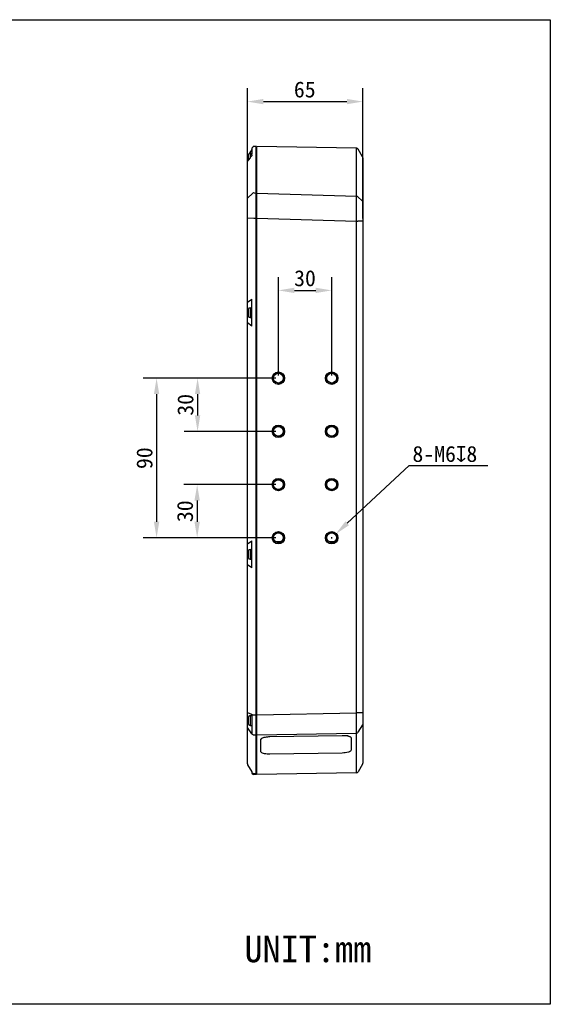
# Model space of a CAD drawing. Header units: millimetres. Extents: x 109 to 343, y 93 to 278.
# Tile 2 of 2: x 243 to 343, y 93 to 278. Entities that reach past the tile are written whole.
import ezdxf

# ---------------------------------------------------------------- set-up
doc = ezdxf.new("R2010")
doc.units = ezdxf.units.MM
doc.header["$LTSCALE"] = 23.1
doc.header["$PDMODE"] = 3
doc.header["$PDSIZE"] = 8
doc.layers.get('0').update_dxf_attribs({"linetype": 'CONTINUOUS'})
doc.layers.get('Defpoints').update_dxf_attribs({"linetype": 'CONTINUOUS'})
for name, color, linetype in [('00_COMPONENTS', 7, 'CONTINUOUS'), ('50_ALL_DETAILS', 7, 'CONTINUOUS'), ('51__DRAFT_DIMS', 7, 'CONTINUOUS')]:
    doc.layers.add(name, color=color, linetype=linetype)
doc.styles.get("Standard").update_dxf_attribs({"font": 'simfang.ttf'})
doc.dimstyles.new('DIMSTYLE_3', dxfattribs={"dimtxt": 3, "dimasz": 3, "dimexe": 2.5, "dimexo": 0.5, "dimgap": 0.75, "dimtad": 1, "dimlfac": 3, "dimdsep": 46, "dimtxsty": 'STANDARD', "dimblk": '_FILLED', "dimcen": 0.09, "dimclrd": 252, "dimclre": 252, "dimclrt": 252, "dimazin": 2, "dimtp": 0.2, "dimtm": 0.2, "dimtfac": 1, "dimtofl": 0, "dimtmove": 0, "dimatfit": 3, "dimldrblk": '_FILLED', "dimfxl": 1, "dimtolj": 1, "dimarcsym": 0})
doc.dimstyles.new('DIMSTYLE_4', dxfattribs={"dimtxt": 3, "dimasz": 3, "dimexe": 2.5, "dimexo": 0.5, "dimtad": 1, "dimlfac": 3, "dimdsep": 46, "dimtxsty": 'STANDARD', "dimblk": '_FILLED', "dimcen": 0.09, "dimclrd": 252, "dimclre": 252, "dimclrt": 252, "dimazin": 2, "dimtp": 0.1, "dimtm": 0.1, "dimtfac": 1, "dimtofl": 0, "dimtmove": 0, "dimatfit": 1, "dimldrblk": '_FILLED', "dimfxl": 1, "dimtolj": 1, "dimarcsym": 0})

# ---------------------------------------------------------------- blocks, each defined once
blk = doc.blocks.new('_FILLED')
at = {"color": 0, "linetype": 'ByBlock'}
blk.add_solid([(0, 0), (-1, 0.167), (-1, -0.167)], dxfattribs=at)
blk = doc.blocks.new('*D2')
at = {"layer": '51__DRAFT_DIMS', "color": 252, "lineweight": -2, "transparency": 16777216}
for p, q in [((286.05, 240.85), (286.05, 264.72)), ((307.72, 240.25), (307.72, 264.72)), ((289.05, 262.22), (304.72, 262.22))]:
    blk.add_line(p, q, dxfattribs=at)
at = {"layer": 'Defpoints', "color": 0, "transparency": 16777216}
for p in [(307.72, 262.22), (286.05, 240.35), (307.72, 239.75)]:
    blk.add_point(p, dxfattribs=at)
at = {"layer": '51__DRAFT_DIMS', "color": 252, "lineweight": -2, "transparency": 16777216, "xscale": 3, "yscale": 3, "zscale": 3, "rotation": 180}
blk.add_blockref('_FILLED', (286.05, 262.22), dxfattribs=at)
at = {"layer": '51__DRAFT_DIMS', "color": 252, "lineweight": -2, "transparency": 16777216, "xscale": 3, "yscale": 3, "zscale": 3}
blk.add_blockref('_FILLED', (307.72, 262.22), dxfattribs=at)
at = {"layer": '51__DRAFT_DIMS', "color": 252, "transparency": 16777216, "insert": (296.82, 266), "char_height": 3, "attachment_point": 2}
blk.add_mtext('\\A1;65', dxfattribs=at)
blk = doc.blocks.new('*D3')
at = {"layer": '51__DRAFT_DIMS', "color": 252, "lineweight": -2, "transparency": 16777216}
for p, q in [((291.37, 210.25), (274.2, 210.25)), ((276.7, 207.25), (276.7, 203.25)), ((291.37, 200.25), (274.2, 200.25))]:
    blk.add_line(p, q, dxfattribs=at)
at = {"layer": 'Defpoints', "color": 0, "transparency": 16777216}
for p in [(291.87, 210.25), (276.7, 200.25), (291.87, 200.25)]:
    blk.add_point(p, dxfattribs=at)
at = {"layer": '51__DRAFT_DIMS', "color": 252, "lineweight": -2, "transparency": 16777216, "xscale": 3, "yscale": 3, "zscale": 3}
for p, rotation in [((276.7, 210.25), 90), ((276.7, 200.25), 270)]:
    blk.add_blockref('_FILLED', p, dxfattribs=dict(at, rotation=rotation))
at = {"layer": '51__DRAFT_DIMS', "color": 252, "transparency": 16777216, "insert": (272.91, 205.24), "char_height": 3, "attachment_point": 2, "rotation": 90}
blk.add_mtext('\\A1;30', dxfattribs=at)
blk = doc.blocks.new('*D4')
at = {"layer": '51__DRAFT_DIMS', "color": 252, "lineweight": -2, "transparency": 16777216}
for p, q in [((291.87, 210.75), (291.87, 229.24)), ((301.87, 210.75), (301.87, 229.24)), ((294.87, 226.74), (298.87, 226.74))]:
    blk.add_line(p, q, dxfattribs=at)
at = {"layer": 'Defpoints', "color": 0, "transparency": 16777216}
for p in [(301.87, 226.74), (291.87, 210.25), (301.87, 210.25)]:
    blk.add_point(p, dxfattribs=at)
at = {"layer": '51__DRAFT_DIMS', "color": 252, "lineweight": -2, "transparency": 16777216, "xscale": 3, "yscale": 3, "zscale": 3, "rotation": 180}
blk.add_blockref('_FILLED', (291.87, 226.74), dxfattribs=at)
at = {"layer": '51__DRAFT_DIMS', "color": 252, "lineweight": -2, "transparency": 16777216, "xscale": 3, "yscale": 3, "zscale": 3}
blk.add_blockref('_FILLED', (301.87, 226.74), dxfattribs=at)
at = {"layer": '51__DRAFT_DIMS', "color": 252, "transparency": 16777216, "insert": (296.86, 230.53), "char_height": 3, "attachment_point": 2}
blk.add_mtext('\\A1;30', dxfattribs=at)
blk = doc.blocks.new('*D5')
at = {"layer": '51__DRAFT_DIMS', "color": 252, "lineweight": -2, "transparency": 16777216}
for p, q in [((291.37, 190.25), (274.12, 190.25)), ((276.62, 187.25), (276.62, 183.25)), ((291.37, 180.25), (274.12, 180.25))]:
    blk.add_line(p, q, dxfattribs=at)
at = {"layer": 'Defpoints', "color": 0, "transparency": 16777216}
for p in [(291.87, 190.25), (276.62, 180.25), (291.87, 180.25)]:
    blk.add_point(p, dxfattribs=at)
at = {"layer": '51__DRAFT_DIMS', "color": 252, "lineweight": -2, "transparency": 16777216, "xscale": 3, "yscale": 3, "zscale": 3}
for p, rotation in [((276.62, 190.25), 90), ((276.62, 180.25), 270)]:
    blk.add_blockref('_FILLED', p, dxfattribs=dict(at, rotation=rotation))
at = {"layer": '51__DRAFT_DIMS', "color": 252, "transparency": 16777216, "insert": (272.83, 185.24), "char_height": 3, "attachment_point": 2, "rotation": 90}
blk.add_mtext('\\A1;30', dxfattribs=at)
blk = doc.blocks.new('*D6')
at = {"layer": '51__DRAFT_DIMS', "color": 252, "lineweight": -2, "transparency": 16777216}
for p, q in [((291.37, 210.25), (266.5, 210.25)), ((269, 207.25), (269, 183.25)), ((291.37, 180.25), (266.5, 180.25))]:
    blk.add_line(p, q, dxfattribs=at)
at = {"layer": 'Defpoints', "color": 0, "transparency": 16777216}
for p in [(291.87, 210.25), (269, 180.25), (291.87, 180.25)]:
    blk.add_point(p, dxfattribs=at)
at = {"layer": '51__DRAFT_DIMS', "color": 252, "lineweight": -2, "transparency": 16777216, "xscale": 3, "yscale": 3, "zscale": 3}
for p, rotation in [((269, 210.25), 90), ((269, 180.25), 270)]:
    blk.add_blockref('_FILLED', p, dxfattribs=dict(at, rotation=rotation))
at = {"layer": '51__DRAFT_DIMS', "color": 252, "transparency": 16777216, "insert": (265.22, 195.21), "char_height": 3, "attachment_point": 2, "rotation": 90}
blk.add_mtext('\\A1;90', dxfattribs=at)
blk = doc.blocks.new('*D7')
at = {"layer": '51__DRAFT_DIMS', "color": 252, "lineweight": -2, "transparency": 16777216}
for p, q in [((304.79, 182.98), (316.41, 193.82)), ((316.41, 193.82), (331.16, 193.82)), ((301.78, 180.25), (301.96, 180.25)), ((301.87, 180.16), (301.87, 180.34))]:
    blk.add_line(p, q, dxfattribs=at)
at = {"layer": 'Defpoints', "color": 0, "transparency": 16777216}
for p in [(301.14, 179.57), (302.6, 180.93)]:
    blk.add_point(p, dxfattribs=at)
at = {"layer": '51__DRAFT_DIMS', "color": 252, "lineweight": -2, "transparency": 16777216, "xscale": 3, "yscale": 3, "zscale": 3, "rotation": 223.0195612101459}
blk.add_blockref('_FILLED', (302.6, 180.93), dxfattribs=at)
at = {"layer": '51__DRAFT_DIMS', "color": 252, "transparency": 16777216, "insert": (317.03, 197.51), "char_height": 3, "attachment_point": 1}
blk.add_mtext('\\A1;8-M6{\\fgdt;x}8', dxfattribs=at)

msp = doc.modelspace()

# ---------------------------------------------------------------- linework, layer by layer
msp.add_lwpolyline([(108.8983, 277.6129), (342.9057, 277.6129), (342.9057, 92.5763), (108.8983, 92.5763)], close=True)
at = {"layer": '00_COMPONENTS', "color": 7}
for p, q in [((287.0427, 253.6816), (286.9078, 253.4779)), ((287.7153, 253.7792), (287.308, 253.7959)), ((287.7153, 135.7552), (287.7153, 253.779)), ((287.8153, 253.6124), (287.7153, 253.6115)), ((306.5297, 253.4493), (287.8153, 253.7774)), ((287.8153, 135.7568), (287.8153, 253.7774)), ((286.0486, 250.9765), (286.0486, 251.7444)), ((286.1006, 251.9188), (286.2153, 252.0984)), ((286.2153, 252.1827), (286.2153, 251.2347)), ((286.477, 252.5081), (286.6967, 252.852)), ((286.5486, 252.5161), (286.882, 252.5161)), ((286.5486, 252.5161), (286.5486, 251.6364)), ((286.6403, 251.7558), (286.557, 251.6475)), ((286.7172, 251.8552), (286.6403, 251.7558)), ((286.6418, 252.7659), (286.6967, 252.8519)), ((286.7172, 251.8552), (286.6921, 251.8229)), ((286.6967, 252.8519), (286.9082, 253.2193)), ((286.8139, 251.9798), (286.7172, 251.8552)), ((286.864, 252.0441), (286.8139, 251.9798)), ((286.864, 252.0441), (286.8139, 251.9798)), ((286.9082, 252.4), (286.9083, 252.3364)), ((287.7153, 252.0328), (287.8153, 252.0333)), ((306.5295, 251.9382), (306.5297, 252.9956)), ((306.5295, 244.4593), (306.5295, 251.9382)), ((306.5297, 252.9956), (306.5297, 253.4493)), ((307.6686, 251.8403), (306.8151, 253.2781)), ((307.6686, 251.8403), (307.6686, 251.8363)), ((307.7153, 251.6702), (307.7153, 137.8625)), ((286.2021, 251.1873), (286.0486, 250.9765)), ((286.0486, 147.4134), (286.0486, 250.9265)), ((286.5578, 251.6483), (286.2021, 251.1873)), ((286.1006, 244.1273), (287.0045, 244.9635)), ((287.2975, 245.0469), (287.7153, 245.0221)), ((287.7153, 244.9236), (287.8153, 244.9241)), ((287.8153, 245.015), (306.5295, 244.4593)), ((307.6686, 243.5101), (306.7374, 244.4113)), ((286.0486, 240.3456), (287.2374, 240.3344)), ((287.2374, 240.3344), (287.7153, 240.3061)), ((287.7153, 240.3061), (287.8153, 240.3061)), ((287.8153, 240.3093), (306.4991, 239.7545)), ((306.4991, 147.3403), (306.4991, 239.7545)), ((307.7153, 239.749), (306.7835, 239.7489)), ((286.0961, 224.5058), (286.8605, 225.0704)), ((286.9128, 220.2568), (286.9128, 224.8619)), ((286.2153, 223.1427), (286.2153, 221.9761)), ((286.5486, 223.4761), (286.882, 223.4761)), ((286.5486, 223.4761), (286.5486, 221.6427)), ((286.8607, 220.0482), (286.0961, 220.613)), ((286.5486, 221.6427), (286.882, 221.6427)), ((286.0961, 179.0891), (286.8605, 179.6537)), ((292.4087, 179.5121), (291.3286, 179.5121)), ((302.4087, 179.5121), (301.3286, 179.5121)), ((286.2153, 177.7261), (286.2153, 176.5594)), ((286.5486, 178.0594), (286.882, 178.0594)), ((286.5486, 178.0594), (286.5486, 176.2261)), ((286.9128, 174.8402), (286.9128, 179.4453)), ((286.5486, 176.2261), (286.882, 176.2261)), ((286.8607, 174.6316), (286.0961, 175.1963)), ((286.0486, 137.7532), (286.0486, 147.4134)), ((286.0961, 147.3924), (286.1968, 147.3567)), ((286.0961, 147.3924), (286.1968, 147.3564)), ((286.2153, 146.4927), (286.2153, 145.3261)), ((286.5486, 146.8261), (286.882, 146.8261)), ((286.5486, 146.8261), (286.5486, 144.9927)), ((286.8345, 147.1304), (286.8777, 147.1151)), ((286.8346, 147.1306), (286.8777, 147.1151)), ((286.9078, 146.9949), (287.8153, 146.9949)), ((286.9081, 146.9949), (286.9081, 143.4134)), ((287.8153, 146.9973), (306.4991, 147.3403)), ((307.7153, 147.3436), (306.4991, 147.3403)), ((306.5296, 143.5359), (306.4991, 147.3403)), ((286.8746, 143.4288), (286.0961, 144.5762)), ((286.5486, 144.9927), (286.882, 144.9927)), ((307.6686, 145.0662), (306.8104, 143.6913)), ((286.9077, 143.414), (286.9515, 143.3446)), ((287.2374, 143.1906), (287.7153, 143.1906)), ((287.7153, 143.35), (287.8153, 143.3491)), ((287.8153, 143.1924), (306.5295, 143.5359)), ((288.5795, 142.3367), (288.9156, 142.6593)), ((290.2879, 142.8929), (303.8213, 143.117)), ((305.5272, 142.6181), (305.5272, 140.3519)), ((306.5295, 136.0834), (306.5295, 143.5359)), ((288.5795, 140.0706), (288.5795, 142.3367)), ((303.8213, 139.7964), (290.2879, 139.5711)), ((286.0961, 137.5836), (286.879, 136.2557)), ((307.6826, 137.7183), (306.8161, 136.2559)), ((286.882, 136.2495), (286.882, 136.0886)), ((286.9019, 136.0011), (286.9515, 135.9168)), ((286.9101, 136.1704), (286.9515, 136.1047)), ((287.2374, 135.9508), (287.7153, 135.9508)), ((287.7153, 135.755), (287.2374, 135.755)), ((287.7153, 136.1101), (287.8153, 136.1093)), ((287.7153, 135.9225), (287.8153, 135.9217)), ((306.5295, 136.0834), (287.8153, 135.7568))]:
    msp.add_line(p, q, dxfattribs=at)
for points in [[(287.1898, 253.7794), (287.1549, 253.7657), (287.1226, 253.7486), (287.093, 253.7286), (287.0664, 253.7062), (287.0427, 253.6816)], [(287.308, 253.7959), (287.2658, 253.795), (287.227, 253.7893), (287.1898, 253.7794)], [(306.5819, 253.4443), (306.5383, 253.449), (306.5297, 253.4493)], [(306.8151, 253.2781), (306.7979, 253.3057), (306.7706, 253.3401), (306.7391, 253.3705), (306.7038, 253.3966), (306.6654, 253.4178), (306.6245, 253.4338), (306.5819, 253.4443)], [(306.4991, 239.7545), (306.502, 240.2028), (306.5295, 244.4593)]]:
    msp.add_lwpolyline(points, dxfattribs=at)
for centre, radius in [((291.8686, 210.2527), 1.1667), ((291.8686, 210.2527), 0.9167), ((301.8686, 210.2527), 1.1667), ((301.8686, 210.2527), 0.9167), ((291.8686, 200.2527), 1.1667), ((291.8686, 200.2527), 0.9167), ((301.8686, 200.2527), 1.1667), ((301.8686, 200.2527), 0.9167), ((291.8686, 190.2527), 1.1667), ((291.8686, 190.2527), 0.9167), ((301.8686, 190.2527), 1.1667), ((301.8686, 190.2527), 0.9167), ((291.8686, 180.2527), 1.1667), ((301.8686, 180.2527), 1.1667), ((291.8686, 180.2527), 0.9167), ((301.8686, 180.2527), 0.9167)]:
    msp.add_circle(centre, radius, dxfattribs=at)
for centre, radius, start, end in [((286.5486, 252.1827), 0.3333, 90, 180), ((282.5125, 252.3005), 4.3959, 358.39711, 0.467911), ((337.1956, 252.4494), 50.2874, 179.917389, 180.056271), ((307.382, 251.6702), 0.3333, 0.001401, 30.690439), ((306.5183, 243.9039), 0.5555, 81.116912, 88.843827), ((286.1767, 224.862), 0.7361, 359.99836, 6.446762), ((286.5486, 223.1427), 0.3333, 90, 180), ((286.5486, 221.9761), 0.3333, 180, 270), ((286.117, 220.2567), 0.7958, 358.243346, 0.010517), ((291.8686, 210.2527), 1, 255, 195), ((301.8686, 210.2527), 1, 255, 195), ((291.8686, 200.2527), 1, 255, 195), ((301.8686, 200.2527), 1, 255, 195), ((291.8686, 190.2527), 1, 255, 195), ((301.8686, 190.2527), 1, 255, 195), ((286.1767, 179.4453), 0.7361, 359.99836, 6.446762), ((291.8686, 180.2527), 1, 255, 195), ((301.8686, 180.2527), 1, 255, 195), ((286.5486, 177.7261), 0.3333, 90, 180), ((286.5486, 176.5594), 0.3333, 180, 270), ((286.117, 174.84), 0.7958, 358.243341, 0.010517), ((286.1699, 147.7363), 0.3517, 256.149345, 257.885055), ((286.5486, 146.4927), 0.3333, 90, 180), ((286.5733, 146.9774), 0.3349, 2.986771, 6.10947), ((286.5486, 145.3261), 0.3333, 180, 270), ((287.2377, 143.5422), 0.3515, 251.32099, 269.945914), ((289.0095, 142.1406), 0.5, 130.732733, 132.210176), ((304.2311, 140.1789), 2.9149, 76.269142, 78.664195), ((307.382, 137.8623), 0.3333, 334.418952, 0), ((287.082, 136.0882), 0.2, 180, 205.799449), ((287.2318, 136.083), 0.3258, 210.656756, 270.971634), ((287.2366, 136.2981), 0.3472, 251.267084, 257.54025), ((287.2376, 136.3021), 0.3513, 257.520898, 269.957029), ((306.5237, 136.4167), 0.3333, 271, 331.15499)]:
    msp.add_arc(centre, radius, start, end, dxfattribs=at)
for points in [[(286.0486, 251.7444), (286.0486, 251.7979), (286.0632, 251.8531), (286.0893, 251.8999)], [(286.9086, 253.0928), (286.9086, 253.0393), (286.9082, 252.9858), (286.908, 252.9323)], [(306.6041, 244.4527), (306.6501, 244.4455), (306.6959, 244.4323), (306.7374, 244.4113)], [(286.0486, 244.0221), (286.0486, 244.0612), (286.0719, 244.1007), (286.1006, 244.1273)], [(307.7153, 243.4101), (307.7153, 243.4469), (307.6947, 243.4842), (307.6686, 243.5101)], [(286.9082, 224.9446), (286.9038, 224.9837), (286.8967, 225.0259), (286.8727, 225.0571)], [(286.9095, 220.1865), (286.911, 220.2017), (286.912, 220.217), (286.9125, 220.2323)], [(286.9082, 179.5279), (286.9038, 179.567), (286.8967, 179.6092), (286.8727, 179.6404)], [(286.9095, 174.7698), (286.911, 174.785), (286.912, 174.8003), (286.9125, 174.8156)], [(286.1968, 147.3564), (286.4092, 147.2807), (286.6222, 147.2066), (286.8346, 147.1306)], [(286.8777, 147.1151), (286.8995, 147.0873), (286.9026, 147.0482), (286.9064, 147.0131)], [(286.0961, 144.5762), (286.0661, 144.6218), (286.0486, 144.6783), (286.0486, 144.7329)], [(287.1251, 143.2092), (287.0556, 143.2327), (286.9907, 143.2825), (286.9515, 143.3446)], [(288.638, 142.4747), (288.649, 142.4875), (288.661, 142.4996), (288.6735, 142.511)], [(288.6832, 142.5195), (288.7221, 142.553), (288.7657, 142.5811), (288.8107, 142.6058)], [(305.2256, 142.9123), (305.2767, 142.8903), (305.3268, 142.865), (305.3732, 142.8343)], [(305.3732, 142.8343), (305.3941, 142.8204), (305.4143, 142.8054), (305.4332, 142.7889)], [(305.4332, 142.7889), (305.4472, 142.7767), (305.4606, 142.7635), (305.4727, 142.7493)], [(306.5295, 143.5359), (306.6365, 143.5378), (306.7537, 143.6006), (306.8104, 143.6913)], [(286.0486, 137.7532), (286.0486, 137.6945), (286.0657, 137.6338), (286.0961, 137.5836)], [(287.1251, 135.9693), (287.0556, 135.9929), (286.9907, 136.0426), (286.9515, 136.1047)]]:
    msp.add_open_spline(points, degree=3, dxfattribs=at)
for points, knots in [([(286.8838, 252.0749), (286.8812, 252.0679), (286.8765, 252.0568), (286.8686, 252.0457), (286.864, 252.0441)], [0, 0, 0, 0, 0.60447836, 1, 1, 1, 1]), ([(286.9067, 252.1775), (286.9062, 252.1704), (286.9023, 252.1355), (286.8935, 252.1011), (286.8838, 252.0749)], [0, 0, 0, 0, 0.20243653, 1, 1, 1, 1]), ([(286.9079, 253.478), (286.9021, 253.4688), (286.9182, 253.4205), (286.9085, 253.379), (286.9084, 253.3458)], [0, 0, 0, 0, 0.24621153, 1, 1, 1, 1]), ([(286.908, 252.9323), (286.9078, 252.9013), (286.9078, 252.7645), (286.9083, 252.6276), (286.9082, 252.5219)], [0, 0, 0, 0, 0.22705688, 1, 1, 1, 1]), ([(286.9084, 253.3458), (286.9084, 253.3286), (286.9078, 253.2443), (286.9085, 253.1599), (286.9086, 253.0928)], [0, 0, 0, 0, 0.2042374, 1, 1, 1, 1]), ([(287.2975, 245.0469), (287.2688, 245.0482), (287.1669, 245.0449), (287.0592, 245.013), (287.0045, 244.963)], [0, 0, 0, 0, 0.27890571, 1, 1, 1, 1]), ([(306.4991, 239.7545), (306.5272, 239.754), (306.622, 239.7523), (306.7168, 239.7507), (306.7835, 239.7489)], [0, 0, 0, 0, 0.29609094, 1, 1, 1, 1]), ([(286.0486, 224.4589), (286.0486, 224.4739), (286.0694, 224.493), (286.089, 224.5026), (286.0961, 224.5058)], [0, 0, 0, 0, 0.65950732, 1, 1, 1, 1]), ([(286.8727, 225.0571), (286.8708, 225.0595), (286.8669, 225.0642), (286.8626, 225.0684), (286.8605, 225.0704)], [0, 0, 0, 0, 0.51625856, 1, 1, 1, 1]), ([(286.0493, 220.6539), (286.0491, 220.6549), (286.0487, 220.6569), (286.0486, 220.6589), (286.0486, 220.6599)], [0, 0, 0, 0, 0.50271993, 1, 1, 1, 1]), ([(286.0961, 220.613), (286.0898, 220.6158), (286.0715, 220.625), (286.0525, 220.6401), (286.0493, 220.6539)], [0, 0, 0, 0, 0.32809716, 1, 1, 1, 1]), ([(286.8607, 220.0482), (286.8689, 220.0534), (286.9009, 220.0942), (286.9055, 220.1466), (286.9095, 220.1865)], [0, 0, 0, 0, 0.1953361, 1, 1, 1, 1]), ([(286.8727, 179.6404), (286.8708, 179.6429), (286.8669, 179.6475), (286.8626, 179.6517), (286.8605, 179.6537)], [0, 0, 0, 0, 0.51625856, 1, 1, 1, 1]), ([(286.0486, 179.0422), (286.0486, 179.0572), (286.0694, 179.0763), (286.089, 179.086), (286.0961, 179.0891)], [0, 0, 0, 0, 0.65950732, 1, 1, 1, 1]), ([(286.0493, 175.2372), (286.0491, 175.2382), (286.0487, 175.2402), (286.0486, 175.2422), (286.0486, 175.2432)], [0, 0, 0, 0, 0.50271993, 1, 1, 1, 1]), ([(286.0961, 175.1963), (286.0898, 175.1991), (286.0715, 175.2083), (286.0525, 175.2235), (286.0493, 175.2372)], [0, 0, 0, 0, 0.32809716, 1, 1, 1, 1]), ([(286.8607, 174.6316), (286.8689, 174.6368), (286.9009, 174.6775), (286.9055, 174.7299), (286.9095, 174.7698)], [0, 0, 0, 0, 0.19533679, 1, 1, 1, 1]), ([(286.0486, 147.4134), (286.0486, 147.409), (286.0642, 147.4002), (286.0763, 147.3971), (286.0857, 147.3948)], [0, 0, 0, 0, 0.31247081, 1, 1, 1, 1]), ([(286.9077, 143.414), (286.9072, 143.4102), (286.8894, 143.4005), (286.8817, 143.4207), (286.8746, 143.4288)], [0, 0, 0, 0, 0.26006482, 1, 1, 1, 1]), ([(288.8107, 142.6058), (288.8371, 142.6203), (288.9609, 142.6814), (289.0927, 142.7247), (289.1967, 142.7531)], [0, 0, 0, 0, 0.21821592, 1, 1, 1, 1]), ([(289.1967, 142.7531), (289.2787, 142.7755), (289.6373, 142.8563), (290.0057, 142.8883), (290.2879, 142.8929)], [0, 0, 0, 0, 0.2315228, 1, 1, 1, 1]), ([(303.8213, 143.117), (303.9079, 143.1184), (304.2368, 143.116), (304.5665, 143.0848), (304.8041, 143.037)], [0, 0, 0, 0, 0.26323645, 1, 1, 1, 1]), ([(304.923, 143.0106), (304.951, 143.0037), (305.0536, 142.9768), (305.1546, 142.9429), (305.2256, 142.9123)], [0, 0, 0, 0, 0.27097489, 1, 1, 1, 1]), ([(305.4727, 142.7493), (305.4814, 142.7391), (305.5104, 142.701), (305.5272, 142.6525), (305.5272, 142.6181)], [0, 0, 0, 0, 0.28102676, 1, 1, 1, 1]), ([(288.5795, 142.3367), (288.5795, 142.373), (288.5981, 142.4239), (288.6287, 142.4639), (288.638, 142.4747)], [0, 0, 0, 0, 0.71797682, 1, 1, 1, 1]), ([(288.6351, 139.9379), (288.6262, 139.9482), (288.5966, 139.9866), (288.5795, 140.0357), (288.5795, 140.0706)], [0, 0, 0, 0, 0.281334, 1, 1, 1, 1]), ([(290.2879, 139.5711), (289.9393, 139.5653), (289.4504, 139.5967), (288.8997, 139.7537), (288.6953, 139.8682), (288.6351, 139.9379)], [0, 0, 0, 0, 0.60720504, 0.83963065, 1, 1, 1, 1]), ([(305.5272, 140.3519), (305.5272, 140.2709), (305.3558, 140.0826), (304.7793, 139.8715), (304.2257, 139.8031), (303.8213, 139.7964)], [0, 0, 0, 0, 0.12996831, 0.35128549, 1, 1, 1, 1]), ([(286.879, 136.2557), (286.8826, 136.2482), (286.894, 136.2237), (286.9041, 136.1984), (286.9083, 136.1801)], [0, 0, 0, 0, 0.30661145, 1, 1, 1, 1]), ([(286.9083, 136.1801), (286.9087, 136.1784), (286.9093, 136.1752), (286.9099, 136.1719), (286.9101, 136.1704)], [0, 0, 0, 0, 0.52695896, 1, 1, 1, 1])]:
    msp.add_open_spline(points, degree=3, knots=knots, dxfattribs=at)

# ---------------------------------------------------------------- texts
at = {"layer": '50_ALL_DETAILS', "color": 7, "insert": (285.4886, 105.4937), "char_height": 5, "width": 15.421875, "attachment_point": 1, "line_spacing_factor": 0.9}
msp.add_mtext('{\\C252;UNIT:mm}', dxfattribs=at)

# ---------------------------------------------------------------- dimensions: what is measured, and where the dimension line sits
at = {"layer": '51__DRAFT_DIMS', "color": 7}
for base, p1, p2, picture, middle in [((307.7153, 262.2197), (286.0486, 240.3456), (307.7153, 239.749), '*D2', (296.8204, 262.2197)), ((301.8686, 226.742), (291.8686, 210.2527), (301.8686, 210.2527), '*D4', (296.8598, 226.742))]:
    dim = msp.add_linear_dim(base=base, p1=p1, p2=p2, dimstyle='DIMSTYLE_3', dxfattribs=at)
    dim.commit()
    dim.dimension.update_dxf_attribs({"geometry": picture, "text_midpoint": middle, "dimtype": 160})
for base, p1, p2, picture, middle in [((269.0003, 180.2527), (291.8686, 210.2527), (291.8686, 180.2527), '*D6', (269.0003, 195.2088)), ((276.6969, 200.2527), (291.8686, 210.2527), (291.8686, 200.2527), '*D3', (276.6969, 205.2439)), ((276.6184, 180.2527), (291.8686, 190.2527), (291.8686, 180.2527), '*D5', (276.6184, 185.2439))]:
    dim = msp.add_linear_dim(base=base, p1=p1, p2=p2, angle=270, dimstyle='DIMSTYLE_3', dxfattribs=at)
    dim.commit()
    dim.dimension.update_dxf_attribs({"geometry": picture, "text_midpoint": middle, "dimtype": 160})
dim = msp.add_diameter_dim_2p(p1=(301.1375, 179.5705), p2=(302.5997, 180.935), text='8-M<>{\\fgdt;x}8', dimstyle='DIMSTYLE_4', override={"dimtih": 1, "dimtoh": 1, "dimpost": '<>'}, dxfattribs=at)
dim.commit()
dim.dimension.update_dxf_attribs({"geometry": '*D7', "text_midpoint": (324.0946, 193.8203), "dimtype": 163})

doc.saveas('drawing.dxf')
